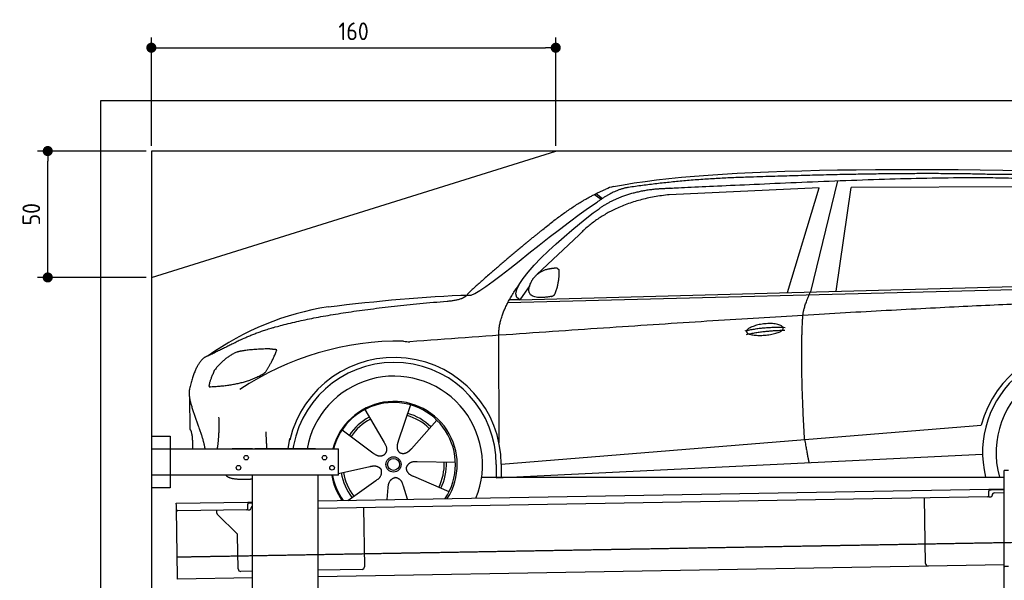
# Model space of a CAD drawing. Header units: millimetres. Extents: x 552 to 7231, y 6017 to 11886.
# Tile 3 of 4: x 552 to 4448, y 9668 to 11886. Entities that reach past the tile are written whole.
import ezdxf

# ---------------------------------------------------------------- set-up
doc = ezdxf.new("R2010")
doc.units = ezdxf.units.MM
doc.linetypes.add('GEN3', pattern=[6.25, 5, -1.25])
doc.layers.get('0').update_dxf_attribs({"lineweight": 25})
for name, color, linetype, lineweight in [('3', 6, 'GEN3', 25), ('4', 3, 'Continuous', 25), ('Car', 10, 'Continuous', 25)]:
    doc.layers.add(name, color=color, linetype=linetype, lineweight=lineweight)
doc.styles.get("Standard").update_dxf_attribs({"font": 'ISOCP.SHX'})
doc.dimstyles.new('GEN-ISO$0', dxfattribs={"dimscale": 20, "dimtxt": 3.5, "dimasz": 2, "dimexe": 2, "dimexo": 1, "dimgap": 1.5, "dimtad": 1, "dimdec": 1, "dimlfac": 0.1, "dimdsep": 46, "dimtxsty": 'Standard', "dimblk": 'PUNKT', "dimcen": 2, "dimclrd": 256, "dimclre": 256, "dimclrt": 2, "dimadec": 0, "dimazin": 0, "dimtp": 0.1, "dimtm": 0.1, "dimtfac": 0.71, "dimtdec": 1, "dimtmove": 2, "dimatfit": 3, "dimldrblk": 'PUNKT', "dimfxl": 1, "dimtolj": 1, "dimarcsym": 0})

# ---------------------------------------------------------------- blocks, each defined once
blk = doc.blocks.new('PUNKT')
at = {"layer": '4', "color": 0, "linetype": 'ByBlock'}
blk.add_line((-0.5, 0), (-1, 0), dxfattribs=at)
at = {"layer": '4', "color": 0, "linetype": 'ByBlock', "const_width": 0.5}
blk.add_lwpolyline([(-0.25, 0, 1), (0.25, 0, 1)], format="xyb", close=True, dxfattribs=at)
blk = doc.blocks.new('*D7')
at = {"layer": '4', "lineweight": -2, "transparency": 16777216}
for p, q in [((1052.8, 11365.9), (622.8, 11365.9)), ((662.8, 10905.9), (662.8, 11325.9)), ((1052.8, 10865.9), (622.8, 10865.9))]:
    blk.add_line(p, q, dxfattribs=at)
at = {"layer": 'Defpoints', "color": 0, "transparency": 16777216}
for p in [(662.8, 11365.9), (1072.8, 11365.9), (1072.8, 10865.9)]:
    blk.add_point(p, dxfattribs=at)
at = {"layer": '4', "lineweight": -2, "transparency": 16777216, "xscale": 40, "yscale": 40, "zscale": 40}
for p, rotation in [((662.8, 11365.9), 90), ((662.8, 10865.9), 270)]:
    blk.add_blockref('PUNKT', p, dxfattribs=dict(at, rotation=rotation))
at = {"layer": '4', "color": 2, "transparency": 16777216, "insert": (597.8, 11115.9), "char_height": 70, "attachment_point": 5, "rotation": 90}
blk.add_mtext('\\A1;50', dxfattribs=at)
blk = doc.blocks.new('*D8')
at = {"layer": '4', "lineweight": -2, "transparency": 16777216}
for p, q in [((1072.8, 11385.9), (1072.8, 11814.6)), ((2672.8, 11385.9), (2672.8, 11814.6)), ((1112.8, 11774.6), (2632.8, 11774.6))]:
    blk.add_line(p, q, dxfattribs=at)
at = {"layer": 'Defpoints', "color": 0, "transparency": 16777216}
for p in [(2672.8, 11774.6), (1072.8, 11365.9), (2672.8, 11365.9)]:
    blk.add_point(p, dxfattribs=at)
at = {"layer": '4', "lineweight": -2, "transparency": 16777216, "xscale": 40, "yscale": 40, "zscale": 40, "rotation": 180}
blk.add_blockref('PUNKT', (1072.8, 11774.6), dxfattribs=at)
at = {"layer": '4', "lineweight": -2, "transparency": 16777216, "xscale": 40, "yscale": 40, "zscale": 40}
blk.add_blockref('PUNKT', (2672.8, 11774.6), dxfattribs=at)
at = {"layer": '4', "color": 2, "transparency": 16777216, "insert": (1872.8, 11839.6), "char_height": 70, "attachment_point": 5}
blk.add_mtext('\\A1;160', dxfattribs=at)

msp = doc.modelspace()

# ---------------------------------------------------------------- linework, layer by layer
for p, q in [((872.77, 6265.9), (872.77, 11565.9)), ((872.77, 11565.9), (6472.77, 11565.9)), ((6272.78, 11365.9), (1072.77, 11365.9)), ((1072.77, 11365.9), (1072.77, 6515.9)), ((1072.77, 10865.9), (2672.77, 11365.9)), ((1072.77, 10238.02), (1147.77, 10238.02)), ((1147.77, 10238.02), (1147.77, 10033.02)), ((1072.77, 10188.02), (1812.77, 10188.02)), ((1472.77, 10188.02), (1392.77, 10188.02)), ((1472.77, 10188.02), (1482.77, 10188.02)), ((1722.77, 10188.02), (1482.77, 10188.02)), ((1722.77, 10188.02), (1732.77, 10188.02)), ((1732.77, 10188.02), (1812.77, 10188.02)), ((1812.77, 10083.02), (1812.77, 10188.02)), ((4447.57, 9722.48), (4447.57, 10102.48)), ((4463.57, 10102.48), (4447.57, 10102.48)), ((4447.57, 9722.48), (4447.57, 10102.48)), ((1812.77, 10083.02), (1072.77, 10083.02)), ((1472.77, 8758.02), (1472.77, 10083.02)), ((1732.77, 8077.85), (1732.77, 10083.02)), ((1147.77, 10033.02), (1072.77, 10033.02)), ((1732.77, 9982.07), (4386.09, 10028.39)), ((4386.09, 10028.39), (4396.09, 10028.56)), ((4386.09, 10028.39), (4386.23, 10020.39)), ((4396.16, 10024.56), (4386.16, 10024.39)), ((4386.52, 10003.39), (4386.23, 10020.39)), ((4396.09, 10028.56), (4445.89, 10029.43)), ((4447.57, 10025.46), (4396.16, 10024.56)), ((4408.85, 10013.78), (4447.57, 10014.46)), ((1171.58, 9972.28), (1454.03, 9977.21)), ((1454.03, 9977.21), (1464.03, 9977.38)), ((1454.03, 9977.21), (1454.17, 9969.21)), ((1464.1, 9973.38), (1454.1, 9973.21)), ((1464.03, 9977.38), (1472.77, 9977.53)), ((1472.77, 9973.53), (1464.1, 9973.38)), ((4381.61, 9998.3), (1732.77, 9952.07)), ((4136.19, 9733.98), (4131.65, 9993.94)), ((4389.13, 9997.43), (4394.13, 9997.52)), ((4399.04, 10002.61), (4399.02, 10003.61)), ((1171.72, 9964.28), (1171.58, 9972.28)), ((1172.01, 9947.28), (1171.72, 9964.28)), ((1176.67, 9680.32), (1172.01, 9947.28)), ((1449.56, 9947.12), (1177.1, 9942.37)), ((1332.28, 9933.22), (1332.08, 9945.07)), ((1454.47, 9952.21), (1454.17, 9969.21)), ((1457.08, 9946.26), (1462.07, 9946.34)), ((1466.99, 9951.43), (1466.97, 9952.43)), ((1911.99, 9955.2), (1916.07, 9721.23)), ((1410.76, 9853.36), (1335.34, 9926.2)), ((1416.15, 9712.51), (1413.81, 9846.34)), ((4447.57, 8147.48), (4447.57, 9769.48)), ((1472.77, 9703.49), (1426.32, 9702.68)), ((4146.36, 9724.16), (1732.77, 9682.03)), ((1906.25, 9711.06), (1732.77, 9708.03)), ((4447.57, 9729.41), (4146.36, 9724.16)), ((4447.57, 9722.48), (4447.57, 9719.48)), ((4463.57, 9722.48), (4447.57, 9722.48)), ((1176.81, 9672.32), (1176.67, 9680.32)), ((1472.77, 9677.49), (1176.81, 9672.32))]:
    msp.add_line(p, q)
for centre in [(1447.77, 10153.02), (1757.77, 10153.02), (1417.77, 10113.02), (1787.77, 10113.02)]:
    msp.add_circle(centre, 9)
for centre, radius, start, end in [((4409.02, 10003.78), 10, 91, 181), ((4381.53, 10003.3), 5, 271, 1), ((4389.04, 10002.43), 5, 214.23672, 271), ((4394.04, 10002.52), 5, 271, 1), ((1177.01, 9947.37), 5, 181, 271), ((1449.47, 9952.12), 5, 271, 1), ((1456.99, 9951.25), 5, 214.23672, 271), ((1461.99, 9951.34), 5, 271, 1), ((1476.97, 9952.6), 10, 114.78744, 181), ((1342.28, 9933.39), 10, 181, 226), ((1403.81, 9846.17), 10, 1, 46), ((1426.15, 9712.68), 10, 181, 271), ((1906.07, 9721.06), 10, 271, 1), ((4146.19, 9734.15), 10, 181, 271)]:
    msp.add_arc(centre, radius, start, end)
at = {"layer": '3'}
msp.add_line((1175.28, 9760.3), (6230.45, 9848.53), dxfattribs=at)
at = {"layer": 'Car'}
for p, q in [((3715.24, 11220.71), (3121.95, 11193)), ((3590.25, 10806.05), (3715.24, 11220.71)), ((3787.89, 11248.38), (3680.26, 10808.49)), ((3781.88, 10811.25), (3841.78, 11222.18)), ((4543.53, 11224.55), (3841.78, 11222.18)), ((2826.51, 11194.61), (2852.57, 11175.11)), ((2832.26, 11197.48), (2857.65, 11178.5)), ((2765.19, 11034.82), (2598.52, 10877.93)), ((2483.68, 10767.08), (5126.15, 10834.32)), ((2530.41, 10777.25), (5181.37, 10849.28)), ((2570.01, 10833.98), (2530.41, 10777.25)), ((2530.41, 10777.25), (2489.17, 10777.22)), ((2448.36, 10211.19), (2448.12, 10636.8)), ((1223.32, 10393.12), (1225.56, 10264.88)), ((1916.83, 10343.01), (1993.76, 10212.59)), ((2098.68, 10361.59), (2049.7, 10218.31)), ((2201.85, 10301.62), (2101.59, 10188.15)), ((1827.91, 10263.42), (1949.04, 10172.56)), ((2457.14, 10126.79), (4323.75, 10278.69)), ((4323.75, 10278.69), (4356.18, 10281.33)), ((1613.54, 10188.02), (1621.32, 10228.91)), ((1635.53, 10200.9), (1633.08, 10188.02)), ((2275.71, 10134.41), (2124.31, 10136.71)), ((2437.57, 10073.25), (4361.94, 10166.8)), ((1812.77, 10089.93), (1937.19, 10117.6)), ((2437.54, 10125.6), (2437.57, 10075.19)), ((2457.14, 10126.79), (2457.31, 10074.21)), ((1849.75, 9984.11), (1961.44, 10062.69)), ((2250.56, 10017.75), (2111.66, 10078.04)), ((2379.36, 10075.16), (4447.57, 10076.37)), ((2448.45, 10073.78), (2448.44, 10075.2)), ((2005.5, 9986.83), (2010.05, 10034.44)), ((2085.88, 9988.24), (2069.77, 10040.54))]:
    msp.add_line(p, q, dxfattribs=at)
for radius in [30.15, 23.62]:
    msp.add_circle((2030.85, 10126.16), radius, dxfattribs=at)
for centre, radius, start, end in [((2943.33, 11056.26), 174.5, 103.87563, 114.54205), ((1948.33, 9641.48), 1122.35, 99.04146, 125.43969), ((2055.92, 9472.98), 1141.19, 89.25076, 123.67319), ((2095.27, 10728.88), 117.37, 257.98752, 270.19038), ((4764.88, 10173.46), 422.7, 4.65241, 165.21464), ((4764.88, 10173.46), 403.41, 0.03354, 193.93316), ((2032.98, 10125.36), 424.16, 0.19282, 166.73093), ((2032.98, 10125.36), 404.56, 0.03354, 169.23943), ((4764.88, 10173.46), 350, 337.70016, 196.10754), ((2032.98, 10125.36), 350, 337.77348, 169.68761), ((2032.98, 10125.36), 250, 327.48782, 165.48573), ((2030.85, 10126.16), 245, 326.4728, 165.3762), ((2030.85, 10126.16), 209.64, 45.264, 74.40145), ((2030.85, 10126.16), 209.64, 117.264, 146.40145), ((2030.85, 10126.16), 200.65, 117.11718, 146.54828), ((2030.85, 10126.16), 200.65, 45.11718, 74.54828), ((2030.85, 10126.16), 200.65, 333.11718, 2.54828), ((2030.85, 10126.16), 209.64, 333.264, 2.40145), ((2030.85, 10126.16), 209.64, 189.264, 218.40145), ((2030.85, 10126.16), 200.65, 189.11718, 218.54828), ((2032.98, 10125.36), 250, 189.75171, 214.51218), ((2030.85, 10126.16), 245, 190.14269, 215.5272)]:
    msp.add_arc(centre, radius, start, end, dxfattribs=at)
for points, degree in [([(2901.48, 11225.67), (3312.12, 11304.43), (4072.41, 11305.24), (5245.65, 11273.2)], 3), ([(3431.39, 11262.21), (3188.64, 11255.63), (2960.09, 11221.69)], 2), ([(4395.59, 11273.24), (4047, 11283.34), (3431.39, 11262.21)], 2), ([(5172.19, 11220.85), (4870.07, 11275.45), (4395.59, 11273.24)], 2), ([(2960.09, 11221.69), (2904.94, 11213.94), (2836.93, 11164.09)], 2), ([(2621.66, 11055.3), (2756.84, 11167.89), (2870.84, 11215)], 2), ([(3121.95, 11193), (2897.37, 11169.99), (2765.19, 11034.82)], 2), ([(2844, 11137.53), (2934.74, 11203.12), (3071.36, 11216.46)], 2), ([(2330.17, 10796.39), (2357.85, 10778.1), (2661.41, 11050.4), (2836.93, 11164.09)], 3), ([(2530.41, 10777.25), (2446.36, 10815.09), (2733.91, 11059.16), (2844, 11137.53)], 3), ([(2621.66, 11055.3), (2542.19, 10992.66), (2442.08, 10906.51), (2315.6, 10797.88), (2321.58, 10796.12)], 4), ([(2577.8, 10851.85), (2593.5, 10882.56), (2635.83, 10897.75)], 2), ([(2635.83, 10897.75), (2664.38, 10904.27), (2677.3, 10903.39)], 2), ([(2669.76, 10799.08), (2689.74, 10852.63), (2685.95, 10897.43)], 2), ([(2677.3, 10903.39), (2683.51, 10897.48), (2685.95, 10897.43)], 2), ([(2448.12, 10636.8), (2443.54, 10720.28), (2529.29, 10839.91)], 2), ([(2656.45, 10791.04), (2534.77, 10769.05), (2577.8, 10851.85)], 2), ([(1771.96, 10749.88), (1967.73, 10773.05), (2152.51, 10791.06), (2330.17, 10796.39)], 3), ([(2242.89, 10772.22), (2297.86, 10775.56), (2321.3, 10795.11)], 2), ([(2656.45, 10791.04), (2662.42, 10792.94), (2669.76, 10799.08)], 2), ([(3650.76, 10715.76), (3653.05, 10746.83), (3680.26, 10808.49)], 2), ([(1433.02, 10622.08), (1634.91, 10721.6), (2242.89, 10772.22)], 2), ([(5401.85, 10783.43), (4524.97, 10788.48), (2095.66, 10611.5)], 2), ([(3657.63, 10224.48), (3638.5, 10537.45), (3650.76, 10715.76)], 2), ([(3422.19, 10654.37), (3497.31, 10672.58), (3580.91, 10668.26)], 2), ([(3427.52, 10640.61), (3501.26, 10656.49), (3579.17, 10657.11)], 2), ([(1433.02, 10622.08), (1300.46, 10556.64)], 1), ([(1410.32, 10570.42), (1357.17, 10545.81), (1321.91, 10497.34)], 2), ([(1536.99, 10583.56), (1450.79, 10580.94), (1410.32, 10570.42)], 2), ([(1522.33, 10489.68), (1549.24, 10525.89), (1569.71, 10579.79)], 2), ([(1569.71, 10579.79), (1551.91, 10581.39), (1536.99, 10583.56)], 2), ([(1300.46, 10556.64), (1250.58, 10545.43), (1224.27, 10424.67)], 2), ([(1321.91, 10497.34), (1302.24, 10453.85), (1300.55, 10435.69)], 2), ([(1301.87, 10433.42), (1446.28, 10438.25), (1522.33, 10489.68)], 2), ([(1224.27, 10424.67), (1210.33, 10387.63), (1257.28, 10287.57), (1278.58, 10230.19), (1284.35, 10188.02)], 4), ([(1300.55, 10435.69), (1303.91, 10435.6), (1301.87, 10433.42)], 2), ([(1334.14, 10188.02), (1342.94, 10240.76), (1340.28, 10313.73)], 2), ([(1225.56, 10264.88), (1237.05, 10251.15), (1235.04, 10188.02)], 2), ([(1529.83, 10188.02), (1528.8, 10217.94), (1526.44, 10254.47)], 2), ([(1993.76, 10212.59), (2012.26, 10186.52), (1995.86, 10165.25)], 2), ([(2049.7, 10218.31), (2045.38, 10205.68), (2041.68, 10191.58), (2046.3, 10177.86), (2057.21, 10171.52)], 4), ([(3657.63, 10224.48), (3668.9, 10159.8), (3674.38, 10133.38)], 2), ([(1949.04, 10172.56), (1972.91, 10151.3), (1995.86, 10165.25)], 2), ([(2101.59, 10188.15), (2092.75, 10178.14), (2082.34, 10167.95), (2068.13, 10165.17), (2057.21, 10171.52)], 4), ([(2124.31, 10136.71), (2092.5, 10139.88), (2082.13, 10115.11)], 2), ([(1937.19, 10117.6), (1967.7, 10127.13), (1982.87, 10104.96)], 2), ([(1961.44, 10062.69), (1989.04, 10078.83), (1982.87, 10104.96)], 2), ([(2111.66, 10078.04), (2081.37, 10088.26), (2082.13, 10115.11)], 2), ([(2010.05, 10034.44), (2010.42, 10066.4), (2036.18, 10073.97)], 2), ([(2069.77, 10040.54), (2062.95, 10071.77), (2036.18, 10073.97)], 2)]:
    msp.add_open_spline(points, degree=degree, dxfattribs=at)
for points, degree, knots in [([(3071.36, 11216.46), (3098.27, 11217.98), (3237.18, 11224.78), (4257.73, 11272.14), (4877.92, 11282.23), (5350.99, 11134.89), (5318.69, 10947.62)], 4, [0.08213183, 0.08213183, 0.08213183, 0.08213183, 0.08213183, 0.25885101, 0.50885101, 1, 1, 1, 1, 1]), ([(3427.33, 10651.31), (3426.32, 10659.53), (3447.04, 10676.24), (3529.35, 10697.82), (3622.87, 10666.38), (3537.15, 10633.24), (3452.37, 10632.39), (3428.33, 10643.09), (3427.33, 10651.31)], 5, [0, 0, 0, 0, 0, 0, 0.300106, 0.500106, 0.700106, 1, 1, 1, 1, 1, 1]), ([(1472.77, 10067.48), (1450.14, 10066.67), (1412.41, 10064.88), (1384.4, 10069.08), (1370.85, 10078.78), (1369.13, 10083.02)], 4, [0.11610974, 0.11610974, 0.11610974, 0.11610974, 0.11610974, 0.59786584, 0.84874558, 0.84874558, 0.84874558, 0.84874558, 0.84874558])]:
    msp.add_open_spline(points, degree=degree, knots=knots, dxfattribs=at)

# ---------------------------------------------------------------- dimensions: what is measured, and where the dimension line sits
at = {"layer": '4'}
dim = msp.add_linear_dim(base=(2672.77, 11774.58), p1=(1072.77, 11365.9), p2=(2672.77, 11365.9), dimstyle='GEN-ISO$0', dxfattribs=at)
dim.commit()
dim.dimension.update_dxf_attribs({"geometry": '*D8', "text_midpoint": (1872.77, 11839.58)})
dim = msp.add_linear_dim(base=(662.77, 11365.9), p1=(1072.77, 10865.9), p2=(1072.77, 11365.9), angle=90, dimstyle='GEN-ISO$0', dxfattribs=at)
dim.commit()
dim.dimension.update_dxf_attribs({"geometry": '*D7', "text_midpoint": (597.77, 11115.9)})

doc.saveas('drawing.dxf')
